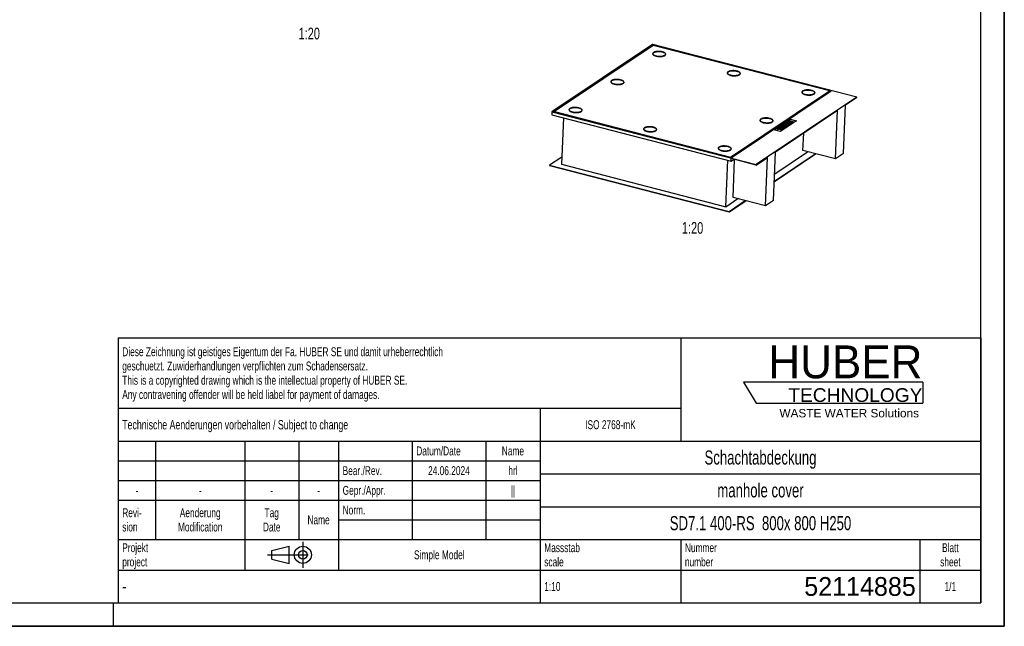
# Model space of a CAD drawing. Header units: millimetres. Extents: x 0 to 8400, y 0 to 5940.
# Tile 2 of 8: x 4200 to 8400, y 0 to 2588. Entities that reach past the tile are written whole.
import ezdxf

# ---------------------------------------------------------------- set-up
doc = ezdxf.new("R2010")
doc.units = ezdxf.units.MM
doc.header["$LTSCALE"] = 462
doc.linetypes.add('CENTER', pattern=[0.6, 0.375, -0.075, 0.075, -0.075])
doc.layers.get('0').update_dxf_attribs({"linetype": 'CONTINUOUS'})
for name, color, linetype in [('053_NOTES', 7, 'CONTINUOUS'), ('_ACHSEN', 7, 'CONTINUOUS'), ('_KURVEN', 7, 'CONTINUOUS'), ('_ZEICHNUNGSELEM', 7, 'CONTINUOUS'), ('HUBER_Logo_BL2', 7, 'CONTINUOUS')]:
    doc.layers.add(name, color=color, linetype=linetype)
doc.styles.get("Standard").update_dxf_attribs({"font": 'txt', "width": 0.7})
doc.styles.add('TEXTSTYLE_2', font='txt')
doc.styles.add('TEXTSTYLE_3', font='arial.ttf')
doc.styles.add('TEXTSTYLE_4', font='txt', dxfattribs={"width": 0.8})
doc.styles.add('TEXTSTYLE_5', font='txt')

# ---------------------------------------------------------------- blocks, each defined once
blk = doc.blocks.new('HUBER_LOGO_BL2', base_point=(7675, 1007.5))
at = {"layer": 'HUBER_Logo_BL2', "color": 5, "linetype": 'Continuous'}
for p, q in [((8052.9, 1042), (7287.9, 1042)), ((7287.9, 1042), (7341.9, 952)), ((8052.9, 1042), (8052.9, 952)), ((7341.9, 952), (8052.9, 952))]:
    blk.add_line(p, q, dxfattribs=at)
at = {"layer": 'HUBER_Logo_BL2', "color": 2, "linetype": 'Continuous', "attachment_point": 3, "line_spacing_factor": 0.78}
for s, insert, char_height, width, style in [('HUBER\\P\\fArial;\\H58.5;TECHNOLOGY ', (8050.7, 1198.2), 140.4, 775.343, 'TEXTSTYLE_2'), ('WASTE WATER Solutions', (8036, 927.2), 36, 594.067, 'TEXTSTYLE_3')]:
    blk.add_mtext(s, dxfattribs=dict(at, insert=insert, char_height=char_height, width=width, style=style))
blk = doc.blocks.new('PROJEKTIONSMETHODE_1_BL3', base_point=(5360, 305))
at = {"color": 2, "linetype": 'Continuous'}
for p, q in [((5275.7, 323.3), (5349, 341.7)), ((5349, 268.3), (5349, 341.7)), ((5275.7, 286.7), (5275.7, 323.3)), ((5275.7, 286.7), (5349, 268.3))]:
    blk.add_line(p, q, dxfattribs=at)
at = {"color": 2, "linetype": 'CENTER'}
for p, q in [((5407.7, 360), (5407.7, 250)), ((5257.3, 305), (5462.7, 305))]:
    blk.add_line(p, q, dxfattribs=at)
at = {"color": 2, "linetype": 'Continuous'}
for radius in [36.7, 18.3]:
    blk.add_circle((5407.7, 305), radius, dxfattribs=at)
blk = doc.blocks.new('*T18')
at = {"color": 3, "linetype": 'Continuous'}
for p, q in [((0, 0), (3680, 0)), ((0, 0), (0, -1130)), ((2400, 0), (2400, -440)), ((3680, 0), (3680, -1130)), ((0, -300), (2400, -300)), ((1800, -300), (1800, -1130)), ((0, -440), (3680, -440)), ((160, -440), (160, -860)), ((540, -440), (540, -990)), ((770, -440), (770, -860)), ((940, -440), (940, -990)), ((1254, -440), (1254, -860)), ((1568, -440), (1568, -860)), ((0, -524), (1800, -524)), ((1800, -580), (3680, -580)), ((0, -608), (1800, -608)), ((0, -692), (1800, -692)), ((1800, -720), (3680, -720)), ((940, -776), (1800, -776)), ((0, -860), (3680, -860)), ((2400, -860), (2400, -1130)), ((3420, -860), (3420, -1130)), ((0, -990), (3680, -990)), ((0, -1130), (3680, -1130))]:
    blk.add_line(p, q, dxfattribs=at)
at = {"layer": '_ZEICHNUNGSELEM', "color": 2, "linetype": 'Continuous', "line_spacing_factor": 0.96}
for s, insert, char_height, width, attachment_point in [('Diese Zeichnung ist geistiges Eigentum der Fa. HUBER SE und damit urheberrechtlich \\Pgeschuetzt. Zuwiderhandlungen verpflichten zum Schadensersatz.\\PThis is a copyrighted drawing which is the intellectual property of HUBER SE.\\PAny contravening offender will be held liabel for payment of damages.', (17.5, -39.8), 38, 4429.714, 1), ('Technische Aenderungen vorbehalten / Subject to change', (17.5, -350), 40, 3049.524, 1), ('ISO 2768-mK', (2100, -351), 38, 665.905, 2), ('Datum/Date', (1271.5, -463), 38, 584.476, 1), ('Name', (1684, -463), 38, 253.333, 2), ('Schachtabdeckung', (2740, -480), 60, 1360, 2), ('Bear./Rev.', (957.5, -547), 38, 544.667, 1), ('hrl', (1684, -547), 38, 155.619, 2), ('24.06.2024', (1411, -547), 38, 579.048, 2), ('Gepr./Appr.', (957.5, -631), 38, 598.952, 1), ('||', (1684, -631), 38, 101.333, 2), ('manhole cover', (2740, -620), 60, 1128.571, 2), ('-', (80, -631), 38, 68.762, 2), ('-', (350, -631), 38, 68.762, 2), ('-', (655, -631), 38, 68.762, 2), ('-', (855, -631), 38, 68.762, 2), ('Revi-\\Psion', (17.5, -726.6), 38, 276.857, 1), ('Aenderung\\PModification', (350, -726.6), 38, 606.19, 2), ('Tag\\PDate', (655, -726.6), 38, 235.238, 2), ('Norm. ', (957.5, -715), 38, 351.048, 1), ('Name', (855, -757), 38, 253.333, 2), ('SD7.1 400-RS  800x 800 H250', (2740, -760), 60, 2505.714, 2), ('Projekt\\Pproject', (17.5, -875.6), 38, 367.333, 1), ('Massstab\\Pscale', (1817.5, -875.6), 38, 448.762, 1), ('Nummer\\Pnumber', (2417.5, -875.6), 38, 372.762, 1), ('Blatt\\Psheet', (3550, -875.6), 38, 275.048, 2), ('Simple Model', (1370, -906), 38, 656.857, 2), ('1:10', (1817.5, -1041), 38, 188.19, 1), ('1/1', (3550, -1041), 38, 159.238, 2)]:
    blk.add_mtext(s, dxfattribs=dict(at, insert=insert, char_height=char_height, width=width, attachment_point=attachment_point))
for s, insert, char_height, width, attachment_point, style in [('52114885', (3402.5, -1020), 80, 1026.667, 3, 'TEXTSTYLE_5'), ('-', (17.5, -1035), 50, 36.667, 1, 'TEXTSTYLE_4')]:
    blk.add_mtext(s, dxfattribs=dict(at, insert=insert, char_height=char_height, width=width, attachment_point=attachment_point, style=style))

msp = doc.modelspace()

# ---------------------------------------------------------------- linework, layer by layer
at = {"color": 7, "linetype": 'Continuous'}
for p, q in [((8400, 0), (8400, 5940)), ((6899.62, 2482.23), (6470.44, 2194.7)), ((6900.38, 2481.12), (6473.16, 2194.91)), ((7771.12, 2257.02), (6899.62, 2482.23)), ((6900.17, 2476.12), (6900.38, 2481.12)), ((7662.07, 2284.29), (6900.38, 2481.12)), ((6902.68, 2477.81), (6481.33, 2195.52)), ((6900.96, 2442.49), (6900.88, 2440.65)), ((7653.91, 2283.68), (6902.68, 2477.81)), ((6954.91, 2440.17), (6954.83, 2438.33)), ((7219.06, 2360.29), (7218.98, 2358.45)), ((7273.01, 2357.97), (7272.93, 2356.14)), ((6722.55, 2322.96), (6722.47, 2321.12)), ((6776.5, 2320.64), (6776.42, 2318.81)), ((7232.48, 1999.56), (7653.83, 2281.85)), ((7232.56, 2001.4), (7653.91, 2283.68)), ((7234.85, 1998.08), (7662.07, 2284.29)), ((7537.16, 2278.09), (7537.08, 2276.25)), ((7591.11, 2275.77), (7591.03, 2273.94)), ((7650.08, 2276.26), (7646.77, 2277.11)), ((7653.91, 2283.68), (7653.83, 2281.85)), ((7771.12, 2257.02), (7341.94, 1969.5)), ((7771.04, 2255.19), (7722.65, 2222.77)), ((7771.04, 2255.19), (7771.12, 2257.02)), ((6470.44, 2194.7), (6469.89, 2181.86)), ((6470.44, 2194.7), (7341.94, 1969.5)), ((6473.16, 2194.91), (7234.85, 1998.08)), ((6481.33, 2195.52), (6481.25, 2193.69)), ((6481.25, 2193.69), (7232.48, 1999.56)), ((6481.33, 2195.52), (7232.56, 2001.4)), ((6485.62, 2192.56), (6484.68, 2191.93)), ((6544.13, 2203.43), (6544.05, 2201.6)), ((6598.08, 2201.11), (6598, 2199.28)), ((7688.43, 2199.85), (7424.47, 2023.01)), ((7679.55, 1993.38), (7688.43, 2199.85)), ((7713.77, 2016.3), (7722.65, 2222.77)), ((6469.89, 2181.86), (7235.07, 1984.13)), ((6519.51, 2169.03), (6510.99, 1970.92)), ((7358.74, 2158.56), (7358.66, 2156.73)), ((7412.69, 2156.24), (7412.61, 2154.41)), ((6862.23, 2121.23), (6862.15, 2119.4)), ((6916.18, 2118.91), (6916.1, 2117.08)), ((7540.99, 2029.19), (7544.17, 2103.2)), ((7180.33, 2039.03), (7180.25, 2037.2)), ((7234.28, 2036.71), (7234.2, 2034.88)), ((7415.6, 1816.54), (7424.47, 2023.01)), ((7420.46, 1929.73), (7561.15, 2023.98)), ((7679.55, 1993.38), (7540.99, 2029.19)), ((7713.77, 2016.3), (7679.55, 1993.38)), ((6512.32, 2001.74), (6460.66, 1967.13)), ((7211.68, 1789.85), (7220.19, 1987.97)), ((7232.56, 2001.4), (7232.48, 1999.56)), ((7235.07, 1984.13), (7235.54, 1995.14)), ((7235.07, 1984.13), (7247.06, 1992.16)), ((7341.86, 1967.66), (7235.54, 1995.14)), ((7242.81, 1829.43), (7249.78, 1991.46)), ((7341.86, 1967.66), (7390.26, 2000.08)), ((7381.38, 1793.62), (7390.26, 2000.08)), ((7419.06, 1897.07), (7595.31, 2015.15)), ((7419.14, 1898.9), (7593.39, 2015.64)), ((6460.66, 1967.13), (6460.58, 1965.3)), ((6460.58, 1965.3), (7225.76, 1767.57)), ((6460.66, 1967.13), (7225.84, 1769.4)), ((6510.99, 1970.92), (7211.68, 1789.85)), ((7341.86, 1967.66), (7341.94, 1969.5)), ((7211.68, 1789.85), (7262.97, 1824.22)), ((7225.76, 1767.57), (7297.14, 1815.39)), ((7225.84, 1769.4), (7295.22, 1815.88)), ((7381.38, 1793.62), (7242.81, 1829.43)), ((7415.6, 1816.54), (7381.38, 1793.62)), ((7225.84, 1769.4), (7225.76, 1767.57)), ((0, 0), (8400, 0))]:
    msp.add_line(p, q, dxfattribs=at)
at = {"color": 3, "linetype": 'Continuous'}
for p, q in [((8400, 5940), (8400, 0)), ((4600, 0), (4600, 100)), ((8400, 0), (0, 0))]:
    msp.add_line(p, q, dxfattribs=at)
at = {"color": 5, "linetype": 'Continuous'}
for p, q in [((8300, 100), (8300, 5840)), ((100, 100), (8300, 100))]:
    msp.add_line(p, q, dxfattribs=at)
at = {"color": 7, "linetype": 'Continuous'}
for points, knots in [([(6914.74, 2432.49), (6912.77, 2433), (6909.23, 2434.14), (6905.28, 2436.19), (6902.97, 2438.1), (6901.79, 2439.51), (6901.08, 2440.98), (6900.94, 2442.01), (6900.96, 2442.49)], [0, 0, 0, 0, 0.3374024, 0.6163569, 0.7317992, 0.8319262, 0.9195778, 1, 1, 1, 1]), ([(6900.96, 2442.49), (6900.98, 2442.95), (6901.19, 2443.92), (6901.96, 2445.27), (6903.16, 2446.53), (6905.43, 2448.18), (6909.25, 2449.87), (6914.72, 2451.26), (6921.05, 2452.03), (6927.81, 2452.14), (6934.59, 2451.56), (6939.02, 2450.72), (6941.13, 2450.17)], [0, 0, 0, 0, 0.0317589, 0.0661601, 0.1051662, 0.1498914, 0.2575787, 0.3879843, 0.5355268, 0.6925125, 0.850257, 1, 1, 1, 1]), ([(6954.91, 2440.17), (6954.89, 2439.71), (6954.68, 2438.74), (6953.91, 2437.39), (6952.71, 2436.13), (6950.44, 2434.48), (6946.63, 2432.79), (6941.15, 2431.4), (6934.82, 2430.63), (6928.06, 2430.52), (6921.28, 2431.1), (6916.86, 2431.94), (6914.74, 2432.49)], [0, 0, 0, 0, 0.0317589, 0.0661601, 0.1051662, 0.1498914, 0.2575787, 0.3879843, 0.5355268, 0.6925125, 0.850257, 1, 1, 1, 1]), ([(6941.13, 2450.17), (6943.1, 2449.66), (6946.65, 2448.52), (6950.59, 2446.47), (6952.9, 2444.56), (6954.08, 2443.15), (6954.79, 2441.68), (6954.93, 2440.65), (6954.91, 2440.17)], [0, 0, 0, 0, 0.3374024, 0.6163569, 0.7317992, 0.8319262, 0.9195778, 1, 1, 1, 1]), ([(7232.84, 2350.29), (7230.87, 2350.8), (7227.32, 2351.94), (7223.38, 2353.99), (7221.07, 2355.9), (7219.89, 2357.31), (7219.18, 2358.78), (7219.04, 2359.81), (7219.06, 2360.29)], [0, 0, 0, 0, 0.3374024, 0.6163569, 0.7317992, 0.8319262, 0.9195778, 1, 1, 1, 1]), ([(7219.06, 2360.29), (7219.08, 2360.75), (7219.29, 2361.72), (7220.06, 2363.07), (7221.25, 2364.33), (7223.53, 2365.98), (7227.34, 2367.67), (7232.82, 2369.06), (7239.14, 2369.83), (7245.91, 2369.94), (7252.69, 2369.36), (7257.11, 2368.52), (7259.23, 2367.97)], [0, 0, 0, 0, 0.0317589, 0.0661601, 0.1051662, 0.1498914, 0.2575787, 0.3879843, 0.5355268, 0.6925125, 0.850257, 1, 1, 1, 1]), ([(7273.01, 2357.97), (7272.99, 2357.51), (7272.78, 2356.54), (7272.01, 2355.19), (7270.81, 2353.93), (7268.54, 2352.28), (7264.72, 2350.59), (7259.25, 2349.2), (7252.92, 2348.43), (7246.16, 2348.32), (7239.38, 2348.9), (7234.95, 2349.74), (7232.84, 2350.29)], [0, 0, 0, 0, 0.0317589, 0.0661601, 0.1051662, 0.1498914, 0.2575787, 0.3879843, 0.5355268, 0.6925125, 0.850257, 1, 1, 1, 1]), ([(7259.23, 2367.97), (7261.2, 2367.46), (7264.74, 2366.32), (7268.69, 2364.27), (7271, 2362.36), (7272.18, 2360.95), (7272.89, 2359.48), (7273.03, 2358.45), (7273.01, 2357.97)], [0, 0, 0, 0, 0.3374024, 0.6163569, 0.7317992, 0.8319262, 0.9195778, 1, 1, 1, 1]), ([(6722.65, 2319.69), (6722.61, 2319.81), (6722.49, 2320.28), (6722.45, 2320.77), (6722.47, 2321.12)], [0, 0, 0, 0, 0.2554919, 1, 1, 1, 1]), ([(6736.32, 2312.96), (6734.36, 2313.47), (6730.81, 2314.61), (6726.86, 2316.66), (6724.56, 2318.57), (6723.38, 2319.98), (6722.66, 2321.45), (6722.53, 2322.48), (6722.55, 2322.96)], [0, 0, 0, 0, 0.3374024, 0.6163569, 0.7317992, 0.8319262, 0.9195778, 1, 1, 1, 1]), ([(6722.55, 2322.96), (6722.57, 2323.42), (6722.77, 2324.39), (6723.55, 2325.74), (6724.74, 2327), (6727.01, 2328.65), (6730.83, 2330.34), (6736.31, 2331.73), (6742.63, 2332.5), (6749.4, 2332.61), (6756.17, 2332.03), (6760.6, 2331.19), (6762.72, 2330.64)], [0, 0, 0, 0, 0.0317589, 0.0661601, 0.1051662, 0.1498914, 0.2575787, 0.3879843, 0.5355268, 0.6925125, 0.850257, 1, 1, 1, 1]), ([(6776.5, 2320.64), (6776.48, 2320.18), (6776.27, 2319.21), (6775.5, 2317.86), (6774.3, 2316.6), (6772.03, 2314.95), (6768.21, 2313.26), (6762.73, 2311.87), (6756.41, 2311.1), (6749.64, 2311), (6742.87, 2311.57), (6738.44, 2312.41), (6736.32, 2312.96)], [0, 0, 0, 0, 0.0317589, 0.0661601, 0.1051662, 0.1498914, 0.2575787, 0.3879843, 0.5355268, 0.6925125, 0.850257, 1, 1, 1, 1]), ([(6762.72, 2330.64), (6764.69, 2330.13), (6768.23, 2328.99), (6772.18, 2326.94), (6774.48, 2325.03), (6775.66, 2323.62), (6776.38, 2322.15), (6776.52, 2321.13), (6776.5, 2320.64)], [0, 0, 0, 0, 0.3374024, 0.6163569, 0.7317992, 0.8319262, 0.9195778, 1, 1, 1, 1]), ([(6776.42, 2318.81), (6776.41, 2318.69), (6776.37, 2318.2), (6776.25, 2317.73), (6776.11, 2317.39)], [0, 0, 0, 0, 0.2467275, 1, 1, 1, 1]), ([(7550.93, 2268.09), (7548.97, 2268.6), (7545.42, 2269.74), (7541.47, 2271.79), (7539.17, 2273.7), (7537.99, 2275.11), (7537.27, 2276.58), (7537.13, 2277.61), (7537.16, 2278.09)], [0, 0, 0, 0, 0.3374024, 0.6163569, 0.7317992, 0.8319262, 0.9195778, 1, 1, 1, 1]), ([(7537.16, 2278.09), (7537.18, 2278.55), (7537.38, 2279.52), (7538.16, 2280.87), (7539.35, 2282.13), (7541.62, 2283.78), (7545.44, 2285.47), (7550.92, 2286.86), (7557.24, 2287.63), (7564.01, 2287.74), (7570.78, 2287.16), (7575.21, 2286.32), (7577.33, 2285.77)], [0, 0, 0, 0, 0.0317589, 0.0661601, 0.1051662, 0.1498914, 0.2575787, 0.3879843, 0.5355268, 0.6925125, 0.850257, 1, 1, 1, 1]), ([(7591.11, 2275.77), (7591.09, 2275.31), (7590.88, 2274.34), (7590.11, 2272.99), (7588.91, 2271.73), (7586.64, 2270.08), (7582.82, 2268.39), (7577.34, 2267), (7571.02, 2266.23), (7564.25, 2266.13), (7557.48, 2266.7), (7553.05, 2267.54), (7550.93, 2268.09)], [0, 0, 0, 0, 0.0317589, 0.0661601, 0.1051662, 0.1498914, 0.2575787, 0.3879843, 0.5355268, 0.6925125, 0.850257, 1, 1, 1, 1]), ([(7577.33, 2285.77), (7579.3, 2285.26), (7582.84, 2284.12), (7586.79, 2282.07), (7589.09, 2280.16), (7590.27, 2278.75), (7590.99, 2277.28), (7591.13, 2276.26), (7591.11, 2275.77)], [0, 0, 0, 0, 0.3374024, 0.6163569, 0.7317992, 0.8319262, 0.9195778, 1, 1, 1, 1]), ([(6557.91, 2193.43), (6555.94, 2193.94), (6552.4, 2195.08), (6548.45, 2197.13), (6546.14, 2199.04), (6544.96, 2200.45), (6544.25, 2201.92), (6544.11, 2202.95), (6544.13, 2203.43)], [0, 0, 0, 0, 0.3374024, 0.6163569, 0.7317992, 0.8319262, 0.9195778, 1, 1, 1, 1]), ([(6544.13, 2203.43), (6544.15, 2203.89), (6544.36, 2204.86), (6545.13, 2206.21), (6546.33, 2207.47), (6548.6, 2209.12), (6552.42, 2210.81), (6557.89, 2212.2), (6564.22, 2212.97), (6570.98, 2213.08), (6577.76, 2212.5), (6582.19, 2211.66), (6584.3, 2211.11)], [0, 0, 0, 0, 0.0317589, 0.0661601, 0.1051662, 0.1498914, 0.2575787, 0.3879843, 0.5355268, 0.6925125, 0.850257, 1, 1, 1, 1]), ([(6598.08, 2201.11), (6598.06, 2200.65), (6597.85, 2199.68), (6597.08, 2198.33), (6595.89, 2197.07), (6593.61, 2195.42), (6589.8, 2193.73), (6584.32, 2192.34), (6578, 2191.57), (6571.23, 2191.47), (6564.45, 2192.04), (6560.03, 2192.88), (6557.91, 2193.43)], [0, 0, 0, 0, 0.0317589, 0.0661601, 0.1051662, 0.1498914, 0.2575787, 0.3879843, 0.5355268, 0.6925125, 0.850257, 1, 1, 1, 1]), ([(6584.3, 2211.11), (6586.27, 2210.6), (6589.82, 2209.46), (6593.76, 2207.41), (6596.07, 2205.5), (6597.25, 2204.09), (6597.96, 2202.62), (6598.1, 2201.6), (6598.08, 2201.11)], [0, 0, 0, 0, 0.3374024, 0.6163569, 0.7317992, 0.8319262, 0.9195778, 1, 1, 1, 1]), ([(7358.84, 2155.29), (7358.81, 2155.41), (7358.69, 2155.88), (7358.65, 2156.37), (7358.66, 2156.73)], [0, 0, 0, 0, 0.2554919, 1, 1, 1, 1]), ([(7372.52, 2148.56), (7370.55, 2149.07), (7367.01, 2150.21), (7363.06, 2152.26), (7360.75, 2154.17), (7359.57, 2155.58), (7358.86, 2157.05), (7358.72, 2158.08), (7358.74, 2158.56)], [0, 0, 0, 0, 0.3374024, 0.6163569, 0.7317992, 0.8319262, 0.9195778, 1, 1, 1, 1]), ([(7358.74, 2158.56), (7358.76, 2159.02), (7358.97, 2159.99), (7359.74, 2161.34), (7360.94, 2162.6), (7363.21, 2164.25), (7367.03, 2165.94), (7372.5, 2167.33), (7378.83, 2168.1), (7385.59, 2168.21), (7392.37, 2167.64), (7396.79, 2166.79), (7398.91, 2166.24)], [0, 0, 0, 0, 0.0317589, 0.0661601, 0.1051662, 0.1498914, 0.2575787, 0.3879843, 0.5355268, 0.6925125, 0.850257, 1, 1, 1, 1]), ([(7412.69, 2156.24), (7412.67, 2155.78), (7412.46, 2154.81), (7411.69, 2153.46), (7410.49, 2152.2), (7408.22, 2150.55), (7404.41, 2148.86), (7398.93, 2147.48), (7392.6, 2146.7), (7385.84, 2146.6), (7379.06, 2147.17), (7374.64, 2148.01), (7372.52, 2148.56)], [0, 0, 0, 0, 0.0317589, 0.0661601, 0.1051662, 0.1498914, 0.2575787, 0.3879843, 0.5355268, 0.6925125, 0.850257, 1, 1, 1, 1]), ([(7398.91, 2166.24), (7400.88, 2165.74), (7404.42, 2164.59), (7408.37, 2162.54), (7410.68, 2160.64), (7411.86, 2159.22), (7412.57, 2157.75), (7412.71, 2156.73), (7412.69, 2156.24)], [0, 0, 0, 0, 0.3374024, 0.6163569, 0.7317992, 0.8319262, 0.9195778, 1, 1, 1, 1]), ([(6876.01, 2111.23), (6874.04, 2111.74), (6870.49, 2112.88), (6866.55, 2114.93), (6864.24, 2116.84), (6863.06, 2118.25), (6862.35, 2119.72), (6862.21, 2120.75), (6862.23, 2121.23)], [0, 0, 0, 0, 0.3374024, 0.6163569, 0.7317992, 0.8319262, 0.9195778, 1, 1, 1, 1]), ([(6862.23, 2121.23), (6862.25, 2121.7), (6862.46, 2122.66), (6863.23, 2124.01), (6864.43, 2125.27), (6866.7, 2126.93), (6870.51, 2128.61), (6875.99, 2130), (6882.31, 2130.77), (6889.08, 2130.88), (6895.86, 2130.31), (6900.28, 2129.46), (6902.4, 2128.91)], [0, 0, 0, 0, 0.0317589, 0.0661601, 0.1051662, 0.1498914, 0.2575787, 0.3879843, 0.5355268, 0.6925125, 0.850257, 1, 1, 1, 1]), ([(6916.18, 2118.91), (6916.16, 2118.45), (6915.95, 2117.48), (6915.18, 2116.13), (6913.98, 2114.87), (6911.71, 2113.22), (6907.89, 2111.53), (6902.42, 2110.15), (6896.09, 2109.37), (6889.33, 2109.27), (6882.55, 2109.84), (6878.12, 2110.68), (6876.01, 2111.23)], [0, 0, 0, 0, 0.0317589, 0.0661601, 0.1051662, 0.1498914, 0.2575787, 0.3879843, 0.5355268, 0.6925125, 0.850257, 1, 1, 1, 1]), ([(6902.4, 2128.91), (6904.37, 2128.41), (6907.91, 2127.26), (6911.86, 2125.21), (6914.17, 2123.31), (6915.35, 2121.89), (6916.06, 2120.42), (6916.2, 2119.4), (6916.18, 2118.91)], [0, 0, 0, 0, 0.3374024, 0.6163569, 0.7317992, 0.8319262, 0.9195778, 1, 1, 1, 1]), ([(7194.1, 2029.03), (7192.14, 2029.54), (7188.59, 2030.68), (7184.64, 2032.73), (7182.34, 2034.64), (7181.16, 2036.05), (7180.44, 2037.52), (7180.31, 2038.55), (7180.33, 2039.03)], [0, 0, 0, 0, 0.3374024, 0.6163569, 0.7317992, 0.8319262, 0.9195778, 1, 1, 1, 1]), ([(7180.33, 2039.03), (7180.35, 2039.5), (7180.55, 2040.46), (7181.33, 2041.81), (7182.52, 2043.07), (7184.79, 2044.73), (7188.61, 2046.41), (7194.09, 2047.8), (7200.41, 2048.57), (7207.18, 2048.68), (7213.95, 2048.11), (7218.38, 2047.26), (7220.5, 2046.71)], [0, 0, 0, 0, 0.0317589, 0.0661601, 0.1051662, 0.1498914, 0.2575787, 0.3879843, 0.5355268, 0.6925125, 0.850257, 1, 1, 1, 1]), ([(7234.28, 2036.71), (7234.26, 2036.25), (7234.05, 2035.28), (7233.28, 2033.93), (7232.08, 2032.67), (7229.81, 2031.02), (7225.99, 2029.33), (7220.51, 2027.95), (7214.19, 2027.17), (7207.42, 2027.07), (7200.65, 2027.64), (7196.22, 2028.48), (7194.1, 2029.03)], [0, 0, 0, 0, 0.0317589, 0.0661601, 0.1051662, 0.1498914, 0.2575787, 0.3879843, 0.5355268, 0.6925125, 0.850257, 1, 1, 1, 1]), ([(7220.5, 2046.71), (7222.47, 2046.21), (7226.01, 2045.06), (7229.96, 2043.01), (7232.26, 2041.11), (7233.44, 2039.69), (7234.16, 2038.22), (7234.3, 2037.2), (7234.28, 2036.71)], [0, 0, 0, 0, 0.3374024, 0.6163569, 0.7317992, 0.8319262, 0.9195778, 1, 1, 1, 1])]:
    msp.add_open_spline(points, degree=3, knots=knots, dxfattribs=at)
at = {"layer": '_ACHSEN', "color": 7, "linetype": 'Continuous'}
for centre, radius, start, end in [((7586.56, 2273.81), 5.5, 18.34722, 24.87908), ((7586.56, 2273.81), 5.5, 18.34726, 24.87903), ((7586.96, 2273.95), 5.09, 15.99166, 18.28317), ((7586.96, 2273.95), 5.09, 15.99165, 18.28326), ((7587.19, 2274.01), 4.85, 11.26411, 16.00751), ((7587.19, 2274.01), 4.85, 11.26416, 16.00747), ((7587.37, 2274.05), 4.67, 9.39892, 11.24213), ((7587.37, 2274.05), 4.67, 9.43761, 11.2421), ((7408.15, 2154.28), 5.5, 18.34722, 24.87908), ((7408.15, 2154.28), 5.5, 18.34726, 24.87903), ((7408.54, 2154.42), 5.09, 15.99166, 18.28317), ((7408.54, 2154.42), 5.09, 15.99165, 18.28326), ((7408.77, 2154.48), 4.85, 11.26411, 16.00751), ((7408.77, 2154.48), 4.85, 11.26416, 16.00747), ((7408.95, 2154.52), 4.67, 9.39892, 11.24213), ((7408.95, 2154.52), 4.67, 9.43761, 11.2421), ((7229.73, 2034.75), 5.5, 18.34722, 24.87908), ((7229.73, 2034.75), 5.5, 18.34726, 24.87903), ((7230.13, 2034.89), 5.09, 15.99166, 18.28317), ((7230.13, 2034.89), 5.09, 15.99165, 18.28326), ((7230.36, 2034.96), 4.85, 11.26411, 16.00751), ((7230.36, 2034.96), 4.85, 11.26416, 16.00747), ((7230.54, 2034.99), 4.67, 9.39892, 11.24213), ((7230.54, 2034.99), 4.67, 9.43761, 11.2421)]:
    msp.add_arc(centre, radius, start, end, dxfattribs=at)
for points, knots in [([(6899.96, 2442.53), (6899.94, 2442.03), (6900.08, 2440.97), (6900.83, 2439.44), (6902.05, 2437.98), (6904.44, 2436), (6908.53, 2433.87), (6912.21, 2432.69), (6914.25, 2432.16)], [0, 0, 0, 0, 0.0804222, 0.1680738, 0.2682008, 0.3836431, 0.6625976, 1, 1, 1, 1]), ([(6941.62, 2450.5), (6939.43, 2451.07), (6934.84, 2451.94), (6927.81, 2452.54), (6920.79, 2452.43), (6914.23, 2451.62), (6908.55, 2450.18), (6904.59, 2448.44), (6902.24, 2446.72), (6901, 2445.41), (6900.2, 2444.01), (6899.98, 2443.01), (6899.96, 2442.53)], [0, 0, 0, 0, 0.149743, 0.3074875, 0.4644732, 0.6120156, 0.7424213, 0.8501086, 0.8948338, 0.9338399, 0.9682411, 1, 1, 1, 1]), ([(6900.02, 2441.61), (6900.07, 2441.81), (6900.34, 2442.64), (6900.83, 2443.39), (6901.26, 2443.9)], [0, 0, 0, 0, 0.235316, 1, 1, 1, 1]), ([(6901.27, 2443.9), (6901.11, 2443.72), (6900.58, 2443.04), (6900.18, 2442.23), (6900.02, 2441.61)], [0, 0, 0, 0, 0.2688799, 1, 1, 1, 1]), ([(6900.88, 2440.65), (6900.88, 2440.53), (6900.88, 2440.05), (6900.96, 2439.57), (6901.06, 2439.22)], [0, 0, 0, 0, 0.2467692, 1, 1, 1, 1]), ([(6914.25, 2432.16), (6916.45, 2431.59), (6921.04, 2430.72), (6928.06, 2430.12), (6935.08, 2430.23), (6941.64, 2431.04), (6947.32, 2432.47), (6951.28, 2434.22), (6953.63, 2435.94), (6954.87, 2437.25), (6955.67, 2438.65), (6955.89, 2439.65), (6955.91, 2440.13)], [0, 0, 0, 0, 0.149743, 0.3074875, 0.4644732, 0.6120156, 0.7424213, 0.8501086, 0.8948338, 0.9338399, 0.9682411, 1, 1, 1, 1]), ([(6955.91, 2440.13), (6955.93, 2440.63), (6955.79, 2441.69), (6955.05, 2443.22), (6953.82, 2444.68), (6951.43, 2446.66), (6947.34, 2448.79), (6943.66, 2449.97), (6941.62, 2450.5)], [0, 0, 0, 0, 0.0804222, 0.1680738, 0.2682008, 0.3836431, 0.6625976, 1, 1, 1, 1]), ([(6954.53, 2436.91), (6954.57, 2437.03), (6954.73, 2437.49), (6954.82, 2437.97), (6954.83, 2438.33)], [0, 0, 0, 0, 0.2555617, 1, 1, 1, 1]), ([(6955.78, 2439.21), (6955.74, 2439.41), (6955.54, 2440.26), (6955.12, 2441.06), (6954.73, 2441.6)], [0, 0, 0, 0, 0.2353016, 1, 1, 1, 1]), ([(7218.06, 2360.33), (7218.04, 2359.83), (7218.18, 2358.77), (7218.92, 2357.24), (7220.15, 2355.78), (7222.54, 2353.8), (7226.63, 2351.67), (7230.31, 2350.49), (7232.35, 2349.96)], [0, 0, 0, 0, 0.0804222, 0.1680738, 0.2682008, 0.3836431, 0.6625976, 1, 1, 1, 1]), ([(7259.72, 2368.3), (7257.52, 2368.87), (7252.93, 2369.74), (7245.91, 2370.34), (7238.89, 2370.23), (7232.33, 2369.42), (7226.65, 2367.99), (7222.69, 2366.24), (7220.34, 2364.52), (7219.1, 2363.21), (7218.3, 2361.81), (7218.08, 2360.81), (7218.06, 2360.33)], [0, 0, 0, 0, 0.149743, 0.3074875, 0.4644732, 0.6120156, 0.7424213, 0.8501086, 0.8948338, 0.9338399, 0.9682411, 1, 1, 1, 1]), ([(7219.37, 2361.71), (7219.22, 2361.53), (7218.68, 2360.84), (7218.28, 2360.04), (7218.12, 2359.42)], [0, 0, 0, 0, 0.2689267, 1, 1, 1, 1]), ([(7218.98, 2358.45), (7218.97, 2358.34), (7218.97, 2357.85), (7219.06, 2357.37), (7219.16, 2357.02)], [0, 0, 0, 0, 0.2467692, 1, 1, 1, 1]), ([(7232.35, 2349.96), (7234.54, 2349.39), (7239.13, 2348.52), (7246.16, 2347.92), (7253.18, 2348.03), (7259.74, 2348.84), (7265.42, 2350.27), (7269.38, 2352.02), (7271.73, 2353.74), (7272.97, 2355.05), (7273.77, 2356.45), (7273.99, 2357.45), (7274.01, 2357.93)], [0, 0, 0, 0, 0.149743, 0.3074875, 0.4644732, 0.6120156, 0.7424213, 0.8501086, 0.8948338, 0.9338399, 0.9682411, 1, 1, 1, 1]), ([(7274.01, 2357.93), (7274.03, 2358.43), (7273.89, 2359.49), (7273.14, 2361.02), (7271.92, 2362.48), (7269.53, 2364.46), (7265.44, 2366.59), (7261.76, 2367.77), (7259.72, 2368.3)], [0, 0, 0, 0, 0.0804222, 0.1680738, 0.2682008, 0.3836431, 0.6625976, 1, 1, 1, 1]), ([(7272.62, 2354.72), (7272.67, 2354.83), (7272.83, 2355.29), (7272.91, 2355.77), (7272.93, 2356.14)], [0, 0, 0, 0, 0.2555617, 1, 1, 1, 1]), ([(7273.87, 2357.01), (7273.84, 2357.21), (7273.64, 2358.07), (7273.22, 2358.86), (7272.83, 2359.4)], [0, 0, 0, 0, 0.2353016, 1, 1, 1, 1]), ([(6721.55, 2323), (6721.53, 2322.5), (6721.67, 2321.44), (6722.41, 2319.91), (6723.63, 2318.45), (6726.02, 2316.47), (6730.12, 2314.34), (6733.79, 2313.16), (6735.83, 2312.63)], [0, 0, 0, 0, 0.0804222, 0.1680738, 0.2682008, 0.3836431, 0.6625976, 1, 1, 1, 1]), ([(6763.21, 2330.97), (6761.01, 2331.54), (6756.42, 2332.41), (6749.39, 2333.01), (6742.38, 2332.9), (6735.82, 2332.09), (6730.14, 2330.66), (6726.18, 2328.91), (6723.82, 2327.19), (6722.58, 2325.88), (6721.78, 2324.48), (6721.57, 2323.48), (6721.55, 2323)], [0, 0, 0, 0, 0.149743, 0.3074875, 0.4644732, 0.6120156, 0.7424213, 0.8501086, 0.8948338, 0.9338399, 0.9682411, 1, 1, 1, 1]), ([(6722.85, 2324.37), (6722.7, 2324.2), (6722.16, 2323.51), (6721.76, 2322.7), (6721.6, 2322.08)], [0, 0, 0, 0, 0.2688799, 1, 1, 1, 1]), ([(6722.85, 2324.37), (6722.7, 2324.19), (6722.16, 2323.5), (6721.76, 2322.7), (6721.6, 2322.08)], [0, 0, 0, 0, 0.2688309, 1, 1, 1, 1]), ([(6735.83, 2312.63), (6738.03, 2312.06), (6742.62, 2311.19), (6749.65, 2310.59), (6756.67, 2310.7), (6763.22, 2311.51), (6768.9, 2312.95), (6772.86, 2314.69), (6775.22, 2316.41), (6776.46, 2317.72), (6777.26, 2319.12), (6777.47, 2320.12), (6777.5, 2320.6)], [0, 0, 0, 0, 0.149743, 0.3074875, 0.4644732, 0.6120156, 0.7424213, 0.8501086, 0.8948338, 0.9338399, 0.9682411, 1, 1, 1, 1]), ([(6777.5, 2320.6), (6777.52, 2321.1), (6777.37, 2322.16), (6776.63, 2323.69), (6775.41, 2325.15), (6773.02, 2327.13), (6768.92, 2329.26), (6765.25, 2330.44), (6763.21, 2330.97)], [0, 0, 0, 0, 0.0804222, 0.1680738, 0.2682008, 0.3836431, 0.6625976, 1, 1, 1, 1]), ([(6777.36, 2319.68), (6777.33, 2319.88), (6777.13, 2320.74), (6776.7, 2321.53), (6776.32, 2322.07)], [0, 0, 0, 0, 0.2352984, 1, 1, 1, 1]), ([(7536.16, 2278.13), (7536.14, 2277.63), (7536.28, 2276.57), (7537.02, 2275.04), (7538.24, 2273.58), (7540.63, 2271.6), (7544.73, 2269.47), (7548.4, 2268.29), (7550.44, 2267.76)], [0, 0, 0, 0, 0.0804222, 0.1680738, 0.2682008, 0.3836431, 0.6625976, 1, 1, 1, 1]), ([(7577.82, 2286.1), (7575.62, 2286.67), (7571.03, 2287.54), (7564, 2288.14), (7556.99, 2288.03), (7550.43, 2287.23), (7544.75, 2285.79), (7540.79, 2284.04), (7538.43, 2282.32), (7537.19, 2281.01), (7536.39, 2279.61), (7536.18, 2278.61), (7536.16, 2278.13)], [0, 0, 0, 0, 0.149743, 0.3074875, 0.4644732, 0.6120156, 0.7424213, 0.8501086, 0.8948338, 0.9338399, 0.9682411, 1, 1, 1, 1]), ([(7537.47, 2279.51), (7537.31, 2279.33), (7536.78, 2278.64), (7536.37, 2277.84), (7536.22, 2277.22)], [0, 0, 0, 0, 0.2689267, 1, 1, 1, 1]), ([(7537.08, 2276.25), (7537.07, 2276.14), (7537.07, 2275.65), (7537.15, 2275.17), (7537.26, 2274.82)], [0, 0, 0, 0, 0.2467692, 1, 1, 1, 1]), ([(7550.44, 2267.76), (7552.64, 2267.19), (7557.23, 2266.32), (7564.26, 2265.73), (7571.27, 2265.83), (7577.83, 2266.64), (7583.51, 2268.08), (7587.47, 2269.82), (7589.83, 2271.54), (7591.07, 2272.85), (7591.87, 2274.25), (7592.08, 2275.25), (7592.1, 2275.73)], [0, 0, 0, 0, 0.149743, 0.3074875, 0.4644732, 0.6120156, 0.7424213, 0.8501086, 0.8948338, 0.9338399, 0.9682411, 1, 1, 1, 1]), ([(7592.1, 2275.73), (7592.13, 2276.23), (7591.98, 2277.29), (7591.24, 2278.82), (7590.02, 2280.28), (7587.63, 2282.26), (7583.53, 2284.39), (7579.86, 2285.57), (7577.82, 2286.1)], [0, 0, 0, 0, 0.0804222, 0.1680738, 0.2682008, 0.3836431, 0.6625976, 1, 1, 1, 1]), ([(7590.72, 2272.52), (7590.77, 2272.63), (7590.93, 2273.09), (7591.01, 2273.58), (7591.03, 2273.94)], [0, 0, 0, 0, 0.2555617, 1, 1, 1, 1]), ([(7591.56, 2276.13), (7591.51, 2276.22), (7591.33, 2276.6), (7591.1, 2276.96), (7590.92, 2277.22)], [0, 0, 0, 0, 0.2413453, 1, 1, 1, 1]), ([(6543.13, 2203.47), (6543.11, 2202.97), (6543.25, 2201.91), (6544, 2200.38), (6545.22, 2198.92), (6547.61, 2196.94), (6551.7, 2194.82), (6555.38, 2193.63), (6557.42, 2193.1)], [0, 0, 0, 0, 0.0804222, 0.1680738, 0.2682008, 0.3836431, 0.6625976, 1, 1, 1, 1]), ([(6584.79, 2211.44), (6582.6, 2212.01), (6578.01, 2212.88), (6570.98, 2213.48), (6563.96, 2213.37), (6557.4, 2212.57), (6551.72, 2211.13), (6547.76, 2209.38), (6545.41, 2207.66), (6544.17, 2206.36), (6543.37, 2204.96), (6543.15, 2203.95), (6543.13, 2203.47)], [0, 0, 0, 0, 0.149743, 0.3074875, 0.4644732, 0.6120156, 0.7424213, 0.8501086, 0.8948338, 0.9338399, 0.9682411, 1, 1, 1, 1]), ([(6544.44, 2204.85), (6544.28, 2204.67), (6543.75, 2203.98), (6543.35, 2203.17), (6543.19, 2202.55)], [0, 0, 0, 0, 0.2688799, 1, 1, 1, 1]), ([(6543.19, 2202.55), (6543.24, 2202.75), (6543.51, 2203.58), (6544, 2204.33), (6544.43, 2204.84)], [0, 0, 0, 0, 0.235316, 1, 1, 1, 1]), ([(6544.05, 2201.6), (6544.05, 2201.48), (6544.05, 2200.99), (6544.13, 2200.51), (6544.23, 2200.16)], [0, 0, 0, 0, 0.2467692, 1, 1, 1, 1]), ([(6557.42, 2193.1), (6559.62, 2192.53), (6564.21, 2191.66), (6571.23, 2191.07), (6578.25, 2191.17), (6584.81, 2191.98), (6590.49, 2193.42), (6594.45, 2195.16), (6596.8, 2196.88), (6598.04, 2198.19), (6598.84, 2199.59), (6599.06, 2200.59), (6599.08, 2201.07)], [0, 0, 0, 0, 0.149743, 0.3074875, 0.4644732, 0.6120156, 0.7424213, 0.8501086, 0.8948338, 0.9338399, 0.9682411, 1, 1, 1, 1]), ([(6599.08, 2201.07), (6599.1, 2201.57), (6598.96, 2202.63), (6598.22, 2204.16), (6596.99, 2205.62), (6594.6, 2207.6), (6590.51, 2209.73), (6586.83, 2210.91), (6584.79, 2211.44)], [0, 0, 0, 0, 0.0804222, 0.1680738, 0.2682008, 0.3836431, 0.6625976, 1, 1, 1, 1]), ([(6597.7, 2197.86), (6597.74, 2197.97), (6597.9, 2198.43), (6597.99, 2198.92), (6598, 2199.28)], [0, 0, 0, 0, 0.2555617, 1, 1, 1, 1]), ([(6598.95, 2200.15), (6598.91, 2200.35), (6598.71, 2201.21), (6598.29, 2202), (6597.9, 2202.55)], [0, 0, 0, 0, 0.2352969, 1, 1, 1, 1]), ([(7357.74, 2158.6), (7357.72, 2158.1), (7357.86, 2157.04), (7358.6, 2155.51), (7359.83, 2154.05), (7362.22, 2152.07), (7366.31, 2149.95), (7369.99, 2148.76), (7372.03, 2148.23)], [0, 0, 0, 0, 0.0804222, 0.1680738, 0.2682008, 0.3836431, 0.6625976, 1, 1, 1, 1]), ([(7399.4, 2166.57), (7397.21, 2167.14), (7392.62, 2168.01), (7385.59, 2168.61), (7378.57, 2168.5), (7372.01, 2167.7), (7366.33, 2166.26), (7362.37, 2164.51), (7360.02, 2162.79), (7358.78, 2161.49), (7357.98, 2160.09), (7357.76, 2159.09), (7357.74, 2158.6)], [0, 0, 0, 0, 0.149743, 0.3074875, 0.4644732, 0.6120156, 0.7424213, 0.8501086, 0.8948338, 0.9338399, 0.9682411, 1, 1, 1, 1]), ([(7359.05, 2159.98), (7358.9, 2159.8), (7358.36, 2159.11), (7357.96, 2158.31), (7357.8, 2157.69)], [0, 0, 0, 0, 0.2689082, 1, 1, 1, 1]), ([(7372.03, 2148.23), (7374.23, 2147.66), (7378.82, 2146.79), (7385.84, 2146.2), (7392.86, 2146.31), (7399.42, 2147.11), (7405.1, 2148.55), (7409.06, 2150.29), (7411.41, 2152.01), (7412.65, 2153.32), (7413.45, 2154.72), (7413.67, 2155.72), (7413.69, 2156.2)], [0, 0, 0, 0, 0.149743, 0.3074875, 0.4644732, 0.6120156, 0.7424213, 0.8501086, 0.8948338, 0.9338399, 0.9682411, 1, 1, 1, 1]), ([(7413.69, 2156.2), (7413.71, 2156.7), (7413.57, 2157.77), (7412.83, 2159.29), (7411.6, 2160.75), (7409.21, 2162.73), (7405.12, 2164.86), (7401.44, 2166.04), (7399.4, 2166.57)], [0, 0, 0, 0, 0.0804222, 0.1680738, 0.2682008, 0.3836431, 0.6625976, 1, 1, 1, 1]), ([(7412.31, 2152.99), (7412.35, 2153.1), (7412.51, 2153.56), (7412.6, 2154.05), (7412.61, 2154.41)], [0, 0, 0, 0, 0.2555617, 1, 1, 1, 1]), ([(7413.14, 2156.6), (7413.1, 2156.69), (7412.91, 2157.07), (7412.69, 2157.43), (7412.5, 2157.69)], [0, 0, 0, 0, 0.2413065, 1, 1, 1, 1]), ([(6861.23, 2121.27), (6861.21, 2120.77), (6861.35, 2119.71), (6862.09, 2118.18), (6863.32, 2116.72), (6865.71, 2114.74), (6869.8, 2112.62), (6873.48, 2111.43), (6875.52, 2110.9)], [0, 0, 0, 0, 0.0804222, 0.1680738, 0.2682008, 0.3836431, 0.6625976, 1, 1, 1, 1]), ([(6902.89, 2129.24), (6900.69, 2129.81), (6896.1, 2130.68), (6889.08, 2131.28), (6882.06, 2131.17), (6875.5, 2130.37), (6869.82, 2128.93), (6865.86, 2127.18), (6863.51, 2125.46), (6862.27, 2124.16), (6861.47, 2122.76), (6861.25, 2121.76), (6861.23, 2121.27)], [0, 0, 0, 0, 0.149743, 0.3074875, 0.4644732, 0.6120156, 0.7424213, 0.8501086, 0.8948338, 0.9338399, 0.9682411, 1, 1, 1, 1]), ([(6862.54, 2122.65), (6862.38, 2122.47), (6861.85, 2121.78), (6861.45, 2120.98), (6861.29, 2120.36)], [0, 0, 0, 0, 0.2688912, 1, 1, 1, 1]), ([(6862.15, 2119.4), (6862.14, 2119.28), (6862.14, 2118.79), (6862.23, 2118.31), (6862.33, 2117.96)], [0, 0, 0, 0, 0.2467692, 1, 1, 1, 1]), ([(6875.52, 2110.9), (6877.71, 2110.33), (6882.3, 2109.46), (6889.33, 2108.87), (6896.35, 2108.98), (6902.91, 2109.78), (6908.59, 2111.22), (6912.55, 2112.97), (6914.9, 2114.68), (6916.14, 2115.99), (6916.94, 2117.39), (6917.16, 2118.39), (6917.18, 2118.87)], [0, 0, 0, 0, 0.149743, 0.3074875, 0.4644732, 0.6120156, 0.7424213, 0.8501086, 0.8948338, 0.9338399, 0.9682411, 1, 1, 1, 1]), ([(6917.18, 2118.87), (6917.2, 2119.37), (6917.06, 2120.44), (6916.31, 2121.96), (6915.09, 2123.43), (6912.7, 2125.4), (6908.61, 2127.53), (6904.93, 2128.71), (6902.89, 2129.24)], [0, 0, 0, 0, 0.0804222, 0.1680738, 0.2682008, 0.3836431, 0.6625976, 1, 1, 1, 1]), ([(6915.79, 2115.66), (6915.84, 2115.77), (6916, 2116.23), (6916.08, 2116.72), (6916.1, 2117.08)], [0, 0, 0, 0, 0.2555617, 1, 1, 1, 1]), ([(6917.04, 2117.95), (6917.01, 2118.16), (6916.81, 2119.01), (6916.39, 2119.8), (6916, 2120.35)], [0, 0, 0, 0, 0.2352969, 1, 1, 1, 1]), ([(7179.33, 2039.08), (7179.31, 2038.57), (7179.45, 2037.51), (7180.19, 2035.98), (7181.41, 2034.52), (7183.8, 2032.54), (7187.9, 2030.42), (7191.57, 2029.23), (7193.61, 2028.7)], [0, 0, 0, 0, 0.0804222, 0.1680738, 0.2682008, 0.3836431, 0.6625976, 1, 1, 1, 1]), ([(7220.99, 2047.04), (7218.79, 2047.61), (7214.2, 2048.49), (7207.17, 2049.08), (7200.16, 2048.97), (7193.6, 2048.17), (7187.92, 2046.73), (7183.96, 2044.98), (7181.6, 2043.27), (7180.36, 2041.96), (7179.56, 2040.56), (7179.35, 2039.56), (7179.33, 2039.08)], [0, 0, 0, 0, 0.149743, 0.3074875, 0.4644732, 0.6120156, 0.7424213, 0.8501086, 0.8948338, 0.9338399, 0.9682411, 1, 1, 1, 1]), ([(7180.63, 2040.45), (7180.48, 2040.27), (7179.94, 2039.58), (7179.54, 2038.78), (7179.38, 2038.16)], [0, 0, 0, 0, 0.2688912, 1, 1, 1, 1]), ([(7180.25, 2037.2), (7180.24, 2037.08), (7180.24, 2036.6), (7180.32, 2036.11), (7180.43, 2035.76)], [0, 0, 0, 0, 0.2467692, 1, 1, 1, 1]), ([(7193.61, 2028.7), (7195.81, 2028.14), (7200.4, 2027.26), (7207.43, 2026.67), (7214.44, 2026.78), (7221, 2027.58), (7226.68, 2029.02), (7230.64, 2030.77), (7233, 2032.48), (7234.24, 2033.79), (7235.04, 2035.19), (7235.25, 2036.19), (7235.28, 2036.67)], [0, 0, 0, 0, 0.149743, 0.3074875, 0.4644732, 0.6120156, 0.7424213, 0.8501086, 0.8948338, 0.9338399, 0.9682411, 1, 1, 1, 1]), ([(7235.28, 2036.67), (7235.3, 2037.17), (7235.15, 2038.24), (7234.41, 2039.76), (7233.19, 2041.23), (7230.8, 2043.2), (7226.7, 2045.33), (7223.03, 2046.51), (7220.99, 2047.04)], [0, 0, 0, 0, 0.0804222, 0.1680738, 0.2682008, 0.3836431, 0.6625976, 1, 1, 1, 1]), ([(7233.89, 2033.46), (7233.94, 2033.57), (7234.1, 2034.03), (7234.18, 2034.52), (7234.2, 2034.88)], [0, 0, 0, 0, 0.2555617, 1, 1, 1, 1]), ([(7234.73, 2037.07), (7234.68, 2037.16), (7234.5, 2037.54), (7234.27, 2037.9), (7234.09, 2038.16)], [0, 0, 0, 0, 0.2413065, 1, 1, 1, 1])]:
    msp.add_open_spline(points, degree=3, knots=knots, dxfattribs=at)
at = {"layer": '_KURVEN', "color": 4, "linetype": 'Continuous'}
for p, q in [((7418.6, 2117.14), (7487.04, 2162.98)), ((7513.18, 2156.23), (7444.75, 2110.38)), ((7483.32, 2140.27), (7472.68, 2143.02)), ((7477.3, 2152.41), (7474.26, 2150.38)), ((7474.26, 2150.38), (7491.69, 2145.88)), ((7476.02, 2145.26), (7486.67, 2142.51)), ((7484.35, 2150.59), (7477.3, 2152.41)), ((7489.68, 2144.53), (7479.29, 2147.21)), ((7483.62, 2156.65), (7480.6, 2154.63)), ((7480.6, 2154.63), (7487.65, 2152.8)), ((7501.05, 2152.15), (7483.62, 2156.65)), ((7487.65, 2152.8), (7484.35, 2150.59)), ((7486.67, 2142.51), (7489.68, 2144.53)), ((7487.04, 2162.98), (7513.18, 2156.23)), ((7488.63, 2149.49), (7491.93, 2151.7)), ((7494.73, 2147.91), (7488.63, 2149.49)), ((7491.69, 2145.88), (7494.73, 2147.91)), ((7491.93, 2151.7), (7498.03, 2150.12)), ((7498.03, 2150.12), (7501.05, 2152.15)), ((7444.75, 2110.38), (7418.6, 2117.14)), ((7434.15, 2123.51), (7430.74, 2121.22)), ((7430.74, 2121.22), (7437.25, 2120.9)), ((7441.09, 2123.21), (7434.15, 2123.51)), ((7440.35, 2127.66), (7437.32, 2125.63)), ((7437.32, 2125.63), (7444.39, 2123.8)), ((7457.78, 2123.16), (7440.35, 2127.66)), ((7450.26, 2134.3), (7442.02, 2128.78)), ((7442.02, 2128.78), (7445.97, 2127.76)), ((7444.39, 2123.8), (7444.13, 2123.62)), ((7445.97, 2127.76), (7451.18, 2131.25)), ((7446.41, 2122.1), (7447.69, 2122.95)), ((7447.69, 2122.95), (7451.23, 2122.04)), ((7451.23, 2122.04), (7449.9, 2121.15)), ((7454.62, 2130.37), (7449.92, 2127.22)), ((7449.92, 2127.22), (7453.47, 2126.3)), ((7467.69, 2129.8), (7450.26, 2134.3)), ((7451.18, 2131.25), (7454.62, 2130.37)), ((7452.75, 2119.79), (7457.78, 2123.16)), ((7453.47, 2126.3), (7458.17, 2129.45)), ((7460.87, 2141.41), (7455.66, 2137.92)), ((7460.94, 2128.73), (7455.88, 2125.34)), ((7455.88, 2125.34), (7459.6, 2124.37)), ((7458.17, 2129.45), (7460.94, 2128.73)), ((7459.6, 2124.37), (7467.69, 2129.8)), ((7460.03, 2137.37), (7461.57, 2138.4)), ((7478.3, 2136.91), (7460.87, 2141.41)), ((7461.57, 2138.4), (7465.1, 2137.49)), ((7465.1, 2137.49), (7463.57, 2136.46)), ((7467.11, 2135.75), (7468.42, 2136.63)), ((7468.42, 2136.63), (7471.72, 2135.78)), ((7469.92, 2140.94), (7480.31, 2138.25)), ((7471.72, 2135.78), (7470.39, 2134.88)), ((7472.65, 2133.12), (7478.3, 2136.91)), ((7480.31, 2138.25), (7483.32, 2140.27))]:
    msp.add_line(p, q, dxfattribs=at)
for points in [[(7465.72, 2143.06), (7465.42, 2143.5), (7465.35, 2143.89), (7465.49, 2144.24)], [(7465.49, 2144.24), (7465.7, 2144.73), (7466.2, 2145.26), (7467.02, 2145.81)], [(7467.28, 2141.87), (7466.54, 2142.23), (7466.03, 2142.62), (7465.72, 2143.06)], [(7467.02, 2145.81), (7467.5, 2146.13), (7468.08, 2146.46), (7468.76, 2146.81)], [(7468.76, 2146.81), (7469.44, 2147.15), (7470.14, 2147.41), (7470.87, 2147.57)], [(7471.33, 2144.92), (7470.81, 2144.57), (7470.67, 2144.23), (7470.9, 2143.9)], [(7470.87, 2147.57), (7471.61, 2147.73), (7472.45, 2147.83), (7473.41, 2147.88)], [(7470.9, 2143.9), (7471.12, 2143.57), (7471.72, 2143.27), (7472.68, 2143.02)], [(7473.36, 2145.54), (7472.53, 2145.48), (7471.86, 2145.27), (7471.33, 2144.92)], [(7476.02, 2145.26), (7475.07, 2145.5), (7474.19, 2145.6), (7473.36, 2145.54)], [(7473.41, 2147.88), (7474.38, 2147.92), (7475.26, 2147.89), (7476.06, 2147.79)], [(7476.06, 2147.79), (7477.36, 2147.62), (7478.43, 2147.43), (7479.29, 2147.21)], [(7438.75, 2120.9), (7438.08, 2120.88), (7437.58, 2120.88), (7437.25, 2120.9)], [(7440.15, 2120.99), (7439.89, 2120.95), (7439.44, 2120.92), (7438.75, 2120.9)], [(7441.59, 2121.35), (7441.01, 2121.17), (7440.52, 2121.04), (7440.15, 2120.99)], [(7441.09, 2123.21), (7441.99, 2123.17), (7442.61, 2123.18), (7442.98, 2123.24)], [(7441.21, 2120.46), (7441.19, 2120.71), (7441.32, 2121), (7441.59, 2121.35)], [(7441.96, 2119.38), (7441.49, 2119.72), (7441.24, 2120.08), (7441.21, 2120.46)], [(7444.12, 2118.5), (7443.15, 2118.75), (7442.44, 2119.05), (7441.96, 2119.38)], [(7442.98, 2123.24), (7443.46, 2123.31), (7443.85, 2123.44), (7444.13, 2123.62)], [(7447.39, 2118.08), (7446.32, 2118.07), (7445.23, 2118.21), (7444.12, 2118.5)], [(7445.84, 2121.5), (7445.72, 2121.35), (7445.74, 2121.19), (7445.91, 2121.03)], [(7446.41, 2122.1), (7446.28, 2122.01), (7446.08, 2121.81), (7445.84, 2121.5)], [(7445.91, 2121.03), (7446.07, 2120.87), (7446.35, 2120.74), (7446.73, 2120.64)], [(7446.73, 2120.64), (7447.29, 2120.5), (7447.82, 2120.45), (7448.32, 2120.51)], [(7450.18, 2118.46), (7449.4, 2118.21), (7448.47, 2118.08), (7447.39, 2118.08)], [(7448.32, 2120.51), (7448.82, 2120.57), (7449.36, 2120.78), (7449.9, 2121.15)], [(7452.75, 2119.79), (7451.82, 2119.16), (7450.96, 2118.72), (7450.18, 2118.46)], [(7453.96, 2136.03), (7453.96, 2136.27), (7454.15, 2136.58), (7454.54, 2136.95)], [(7454.71, 2134.94), (7454.23, 2135.29), (7453.98, 2135.65), (7453.96, 2136.03)], [(7454.54, 2136.95), (7455.06, 2137.45), (7455.44, 2137.77), (7455.66, 2137.92)], [(7456.8, 2134.08), (7455.89, 2134.31), (7455.19, 2134.6), (7454.71, 2134.94)], [(7460.05, 2133.7), (7458.98, 2133.66), (7457.9, 2133.79), (7456.8, 2134.08)], [(7460.03, 2137.37), (7459.51, 2137.02), (7459.3, 2136.73), (7459.42, 2136.51)], [(7459.42, 2136.51), (7459.54, 2136.28), (7459.87, 2136.09), (7460.43, 2135.95)], [(7463.16, 2134.33), (7462.15, 2133.94), (7461.12, 2133.73), (7460.05, 2133.7)], [(7460.43, 2135.95), (7460.94, 2135.81), (7461.46, 2135.78), (7461.99, 2135.84)], [(7461.99, 2135.84), (7462.51, 2135.9), (7463.04, 2136.11), (7463.57, 2136.46)], [(7463.27, 2133.32), (7463.01, 2133.61), (7462.98, 2133.95), (7463.16, 2134.33)], [(7465.38, 2132.28), (7464.35, 2132.54), (7463.65, 2132.89), (7463.27, 2133.32)], [(7469.23, 2131.99), (7467.89, 2131.86), (7466.61, 2131.96), (7465.38, 2132.28)], [(7467.11, 2135.75), (7466.64, 2135.44), (7466.45, 2135.18), (7466.55, 2134.98)], [(7466.55, 2134.98), (7466.65, 2134.78), (7466.99, 2134.61), (7467.53, 2134.47)], [(7469.92, 2140.94), (7468.88, 2141.2), (7468.02, 2141.51), (7467.28, 2141.87)], [(7467.53, 2134.47), (7468.03, 2134.34), (7468.53, 2134.3), (7469, 2134.35)], [(7469, 2134.35), (7469.47, 2134.4), (7469.94, 2134.58), (7470.39, 2134.88)], [(7472.65, 2133.12), (7471.71, 2132.49), (7470.57, 2132.11), (7469.23, 2131.99)]]:
    msp.add_open_spline(points, degree=3, dxfattribs=at)

# ---------------------------------------------------------------- block references
msp.add_blockref('*T18', (4620, 1230))
at = {"color": 2, "linetype": 'Continuous'}
msp.add_blockref('PROJEKTIONSMETHODE_1_BL3', (5360, 305), dxfattribs=at)
at = {"layer": 'HUBER_Logo_BL2'}
msp.add_blockref('HUBER_LOGO_BL2', (7674.99, 1007.48), dxfattribs=at)

# ---------------------------------------------------------------- texts
at = {"layer": '053_NOTES', "color": 2, "linetype": 'Continuous', "insert": (5480.75, 2553.61), "char_height": 50, "width": 187.5, "attachment_point": 3, "line_spacing_factor": 0.9}
msp.add_mtext('1:20', dxfattribs=at)
at = {"layer": '_ZEICHNUNGSELEM', "color": 2, "linetype": 'Continuous', "insert": (7115.85, 1724.41), "char_height": 50, "width": 187.5, "attachment_point": 3, "line_spacing_factor": 0.9}
msp.add_mtext('1:20', dxfattribs=at)

doc.saveas('drawing.dxf')
